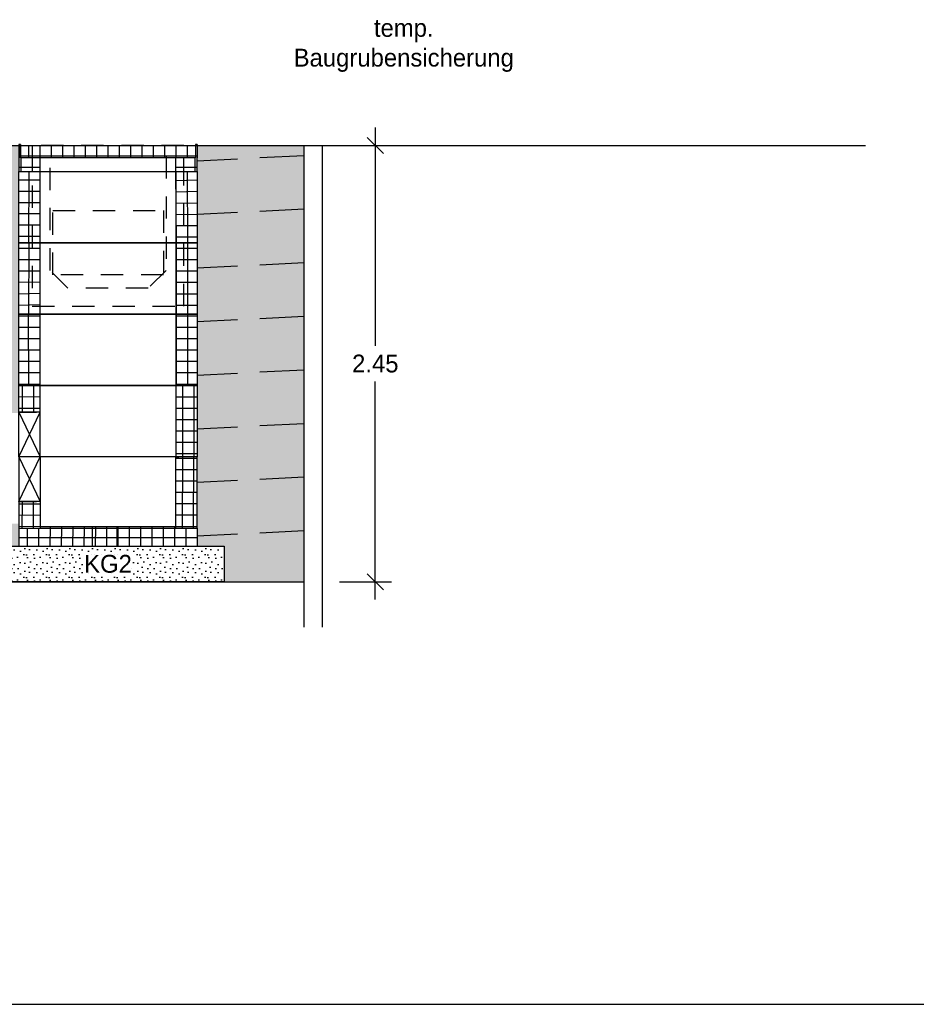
# Model space of a CAD drawing. Header units: metres. Extents: x -8 to 484, y -254 to 116.
# Tile 13 of 172: x 153.88 to 158.9, y -77.4 to -71.88. Entities that reach past the tile are written whole.
import ezdxf

# ---------------------------------------------------------------- set-up
doc = ezdxf.new("R2010")
doc.units = ezdxf.units.M
doc.linetypes.add('GESTRICHELT', pattern=[0.75, 0.5, -0.25])
doc.linetypes.add('STRICHLINIE', pattern=[0.75, 0.5, -0.25])
doc.layers.add('GTU_A_Hilfslayer', color=3, linetype='Continuous', plot=False)
for name, color, linetype in [('GTU_B', 253, 'Continuous'), ('GTU_P', 1, 'Continuous'), ('GTU_P_Baugrube', 11, 'Continuous'), ('GTU_P_Baugrube_Bemaßung', 11, 'Continuous'), ('GTU_P_Baugrube_Beschriftung', 11, 'Continuous')]:
    doc.layers.add(name, color=color, linetype=linetype)
doc.styles.add('PROVI', font='PROVI.SHX')
doc.dimstyles.new('1zu50', dxfattribs={"dimscale": 0.5, "dimtxt": 0.2, "dimasz": 0.18, "dimexe": 0.18, "dimexo": 0.02, "dimgap": 0.09, "dimtad": 0, "dimtih": 1, "dimtoh": 1, "dimzin": 4, "dimdsep": 46, "dimtxsty": 'PROVI', "dimblk1": 'OBLIQUE', "dimblk2": 'OBLIQUE', "dimsah": 1, "dimcen": 0.3, "dimdle": 0.2, "dimclrd": 256, "dimclre": 256, "dimclrt": 256, "dimadec": 0, "dimazin": 0, "dimtfac": 1, "dimtdec": 4, "dimtofl": 0, "dimtmove": 2, "dimatfit": 3, "dimldrblk": 'NONE', "dimfxl": 0.4, "dimfxlon": 1, "dimtfill": 1, "dimtfillclr": 256, "dimtolj": 1, "dimtzin": 0, "dimlwd": -1, "dimlwe": -1, "dimarcsym": 0})

# ---------------------------------------------------------------- blocks, each defined once
blk = doc.blocks.new('GTU_QP_KTB_Kabelaufbauschacht Gr V Deckel')
h = blk.add_hatch()
h.set_pattern_fill('ANSI37', color=256, scale=0.02, angle=45)
h.set_pattern_definition([(90, (31.49834165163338, 9.313225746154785e-10), (-0.0635, 6.938893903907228e-18), []), (180, (31.49834165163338, 9.313225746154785e-10), (-6.938893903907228e-18, -0.0635), [])])
h.paths.add_polyline_path([(2572785.763642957, 5641192.82787024), (2572785.763642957, 5641192.897870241), (2572784.783647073, 5641192.897870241), (2572784.783647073, 5641192.82787024)])
for p, q in [((2572784.783647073, 5641192.897870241), (2572785.763642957, 5641192.897870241)), ((2572784.783647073, 5641192.82787024), (2572784.783647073, 5641192.897870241)), ((2572785.763642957, 5641192.897870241), (2572785.763642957, 5641192.82787024)), ((2572785.763642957, 5641192.82787024), (2572784.783647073, 5641192.82787024))]:
    blk.add_line(p, q)
blk = doc.blocks.new('GTU_QP_KTB_Kabelaufbauschacht Gr V Oberrahmen')
h = blk.add_hatch()
h.set_pattern_fill('ANSI37', color=256, scale=0.02, angle=45)
h.set_pattern_definition([(90, (31.51833753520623, 9.313225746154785e-10), (-0.0635, 6.938893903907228e-18), []), (180, (31.51833753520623, 9.313225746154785e-10), (-6.938893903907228e-18, -0.0635), [])])
h.paths.add_polyline_path([(2572784.893642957, 5641192.681374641), (2572784.783642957, 5641192.681374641), (2572784.783642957, 5641192.756374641), (2572784.773642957, 5641192.756374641), (2572784.773642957, 5641192.681374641), (2572784.773642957, 5641192.606374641), (2572784.893642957, 5641192.60637464)])
h = blk.add_hatch()
h.set_pattern_fill('ANSI37', color=256, scale=0.02, angle=45)
h.set_pattern_definition([(90, (31.6683375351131, 9.313225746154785e-10), (-0.0635, 6.938893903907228e-18), []), (180, (31.6683375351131, 9.313225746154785e-10), (-6.938893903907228e-18, -0.0635), [])])
h.paths.add_polyline_path([(2572785.653642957, 5641192.606374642), (2572785.773642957, 5641192.606374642), (2572785.773642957, 5641192.681374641), (2572785.773642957, 5641192.756374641), (2572785.763642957, 5641192.756374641), (2572785.763642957, 5641192.681374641), (2572785.653642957, 5641192.681374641)])
for p, q in [((2572784.783642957, 5641192.756374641), (2572784.773642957, 5641192.756374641)), ((2572784.773642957, 5641192.756374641), (2572784.773642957, 5641192.681374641)), ((2572784.783642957, 5641192.756374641), (2572784.783642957, 5641192.681374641)), ((2572785.773642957, 5641192.756374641), (2572785.763642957, 5641192.756374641)), ((2572785.763642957, 5641192.756374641), (2572785.763642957, 5641192.681374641)), ((2572785.773642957, 5641192.756374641), (2572785.773642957, 5641192.681374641)), ((2572784.773642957, 5641192.681374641), (2572784.773642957, 5641192.606374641)), ((2572785.763642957, 5641192.681374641), (2572784.783642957, 5641192.681374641)), ((2572784.893642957, 5641192.606374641), (2572784.893642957, 5641192.681374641)), ((2572785.653642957, 5641192.606374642), (2572785.653642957, 5641192.681374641)), ((2572785.773642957, 5641192.606374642), (2572785.773642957, 5641192.681374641)), ((2572784.773642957, 5641192.606374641), (2572785.773642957, 5641192.606374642))]:
    blk.add_line(p, q)
blk = doc.blocks.new('GTU_QP_KTB_Kabelaufbauschacht Gr V Zwischenrahmen ohne3')
h = blk.add_hatch()
h.set_pattern_fill('ANSI37', color=256, scale=0.02, angle=45)
h.set_pattern_definition([(90, (-3560839.204604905, -5932501.922391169), (-0.06349999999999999, 1.387778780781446e-17), []), (180, (-3560839.204604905, -5932501.922391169), (-1.387778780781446e-17, -0.06349999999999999), [])])
edge = h.paths.add_edge_path()
edge.add_line((-0.3600000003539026, 3.582012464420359e-11), (-0.469004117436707, 3.582012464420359e-11))
edge.add_line((-0.4690041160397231, 3.582012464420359e-11), (-0.4799999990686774, 3.582012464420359e-11))
edge.add_line((-0.4799999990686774, -8.955024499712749e-10), (-0.4799999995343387, 0.3999999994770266))
edge.add_line((-0.48, 0.4000000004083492), (-0.3599999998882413, 0.4000000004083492))
edge.add_line((-0.3599999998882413, 0.4000000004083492), (-0.35999999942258, 3.582012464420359e-11))
h = blk.add_hatch()
h.set_pattern_fill('ANSI37', color=256, scale=0.02, angle=45)
h.set_pattern_definition([(90, (-3560839.204604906, -5932501.922391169), (-0.06349999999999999, 1.387778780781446e-17), []), (180, (-3560839.204604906, -5932501.922391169), (-1.387778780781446e-17, -0.06349999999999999), [])])
edge = h.paths.add_edge_path()
edge.add_line((0.39999999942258, 0.4000000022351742), (0.52, 0.4000000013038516))
edge.add_line((0.5200000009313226, 0.400000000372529), (0.5199999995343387, 0))
edge.add_line((0.5199999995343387, 9.313225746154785e-10), (0.4000000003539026, 9.313225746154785e-10))
edge.add_line((0.3999999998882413, 9.313225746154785e-10), (0.3999999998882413, 0.4000000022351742))
for p, q in [((-0.4799999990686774, -8.955024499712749e-10), (-0.48, 0.4000000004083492)), ((-0.48, 0.4000000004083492), (0.52, 0.4000000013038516)), ((-0.3600000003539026, 3.582012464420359e-11), (-0.3599999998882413, 0.4000000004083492)), ((0.3999999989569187, 0.4000000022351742), (0.3999999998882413, 9.313225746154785e-10)), ((0.52, 0.4000000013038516), (0.5200000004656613, 9.313225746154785e-10)), ((0.5200000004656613, 9.313225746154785e-10), (-0.4799999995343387, -8.596823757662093e-10))]:
    blk.add_line(p, q)
blk = doc.blocks.new('TU_QP_Auflager aus Kiessand KS Gr V')
blk.add_lwpolyline([(2572782.219796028, 5641190.927870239), (2572782.219796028, 5641191.127870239), (2572783.519757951, 5641191.127870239), (2572783.519757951, 5641190.927870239)], close=True)
blk = doc.blocks.new('GTU_QP_KTB_Kabelaufbauschacht Gr V Bodenplatte')
at = {"layer": 'GTU_P'}
h = blk.add_hatch(dxfattribs=at)
h.set_pattern_fill('ANSI37', color=256, scale=0.02, angle=44.99999999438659)
h.set_pattern_definition([(90, (-2572767.782390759, -5641189.548192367), (-0.0635, 6.221263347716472e-12), []), (180, (-2572767.782390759, -5641189.548192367), (-6.221263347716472e-12, -0.0635), [])])
h.paths.add_polyline_path([(1, -0.09999999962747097), (1, 0), (0.8799999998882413, 0), (0.8799999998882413, 0.009999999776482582), (0.1200000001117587, 0.009999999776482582), (0.1200000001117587, 0), (0, 0), (0, -0.09999999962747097)])
h = blk.add_hatch(dxfattribs=at)
h.set_pattern_fill('DOTS2', color=256, scale=0.005, style=0)
h.set_pattern_definition([(0, (298.5661866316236, -62.68919199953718), (0, 0.127), [0, -0.127]), (0, (298.6068266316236, -62.68665199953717), (0, 0.127), [0, -0.127]), (0, (298.5839666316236, -62.65871199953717), (0, 0.127), [0, -0.127]), (0, (298.6119066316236, -62.63839199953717), (0, 0.127), [0, -0.127]), (0, (298.5788866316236, -62.63077199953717), (0, 0.127), [0, -0.127]), (0, (298.5890466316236, -62.60029199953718), (0, 0.127), [0, -0.127]), (0, (298.5712666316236, -62.57743199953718), (0, 0.127), [0, -0.127]), (0, (298.6119066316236, -62.57997199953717), (0, 0.127), [0, -0.127]), (0, (298.6423866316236, -62.57489199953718), (0, 0.127), [0, -0.127]), (0, (298.6576266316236, -62.60537199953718), (0, 0.127), [0, -0.127]), (0, (298.6830266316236, -62.60791199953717), (0, 0.127), [0, -0.127]), (0, (298.6830266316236, -62.65363199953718), (0, 0.127), [0, -0.127]), (0, (298.6601666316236, -62.66887199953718), (0, 0.127), [0, -0.127]), (0, (298.6246066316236, -62.66125199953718), (0, 0.127), [0, -0.127]), (0, (298.6474666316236, -62.63839199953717), (0, 0.127), [0, -0.127]), (0, (298.6246066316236, -62.61553199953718), (0, 0.127), [0, -0.127]), (0, (298.6779466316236, -62.68665199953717), (0, 0.127), [0, -0.127])])
h.paths.add_polyline_path([(-0.1499809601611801, -0.1000000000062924), (-0.1499809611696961, -0.2999999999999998), (1.149980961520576, -0.2999999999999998), (1.14998096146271, -0.1000000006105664)])
for p, q in [((0, 0), (0, -0.09999999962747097)), ((0, 0), (0.1200000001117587, 0)), ((0.1200000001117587, 0.009999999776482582), (0.8799999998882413, 0.009999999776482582)), ((0.8799999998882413, 0), (1, 0)), ((1, 0), (1, -0.09999999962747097)), ((0, -0.09999999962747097), (1, -0.09999999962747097))]:
    blk.add_line(p, q, dxfattribs=at)
at = {"layer": 'GTU_P', "linetype": 'GESTRICHELT'}
for p, q in [((0.4111999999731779, 0.009999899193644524), (0.4111999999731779, -0.100000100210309)), ((0.5487999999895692, 0.009999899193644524), (0.5487999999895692, -0.100000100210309))]:
    blk.add_line(p, q, dxfattribs=at)
at = {"layer": 'GTU_P', "rotation": 359.9999999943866}
blk.add_blockref('TU_QP_Auflager aus Kiessand KS Gr V', (-2572782.370329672, -5641191.227618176), dxfattribs=at)
at = {"layer": 'GTU_P', "insert": (0.5, -0.1999999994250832), "char_height": 0.1, "width": 0.2616926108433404, "attachment_point": 5, "style": 'PROVI', "bg_fill": 3, "box_fill_scale": 1, "bg_fill_color": 256, "bg_fill_true_color": 13158600, "bg_fill_transparency": 0}
blk.add_mtext('KG2', dxfattribs=at)
blk = doc.blocks.new('GTU_QP_KTB_Kabelaufbauschacht Gr V Zwischenrahmen unten links')
at = {"layer": 'GTU_P'}
h = blk.add_hatch(dxfattribs=at)
h.set_pattern_fill('ANSI37', color=256, scale=0.02, angle=225.0000007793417)
h.set_pattern_definition([(270.0000007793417, (2572768.185072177, 5641191.845748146), (0.06349999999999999, 8.63732045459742e-10), []), (7.793417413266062e-07, (2572768.185072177, 5641191.845748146), (-8.63732045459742e-10, 0.06349999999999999), [])])
edge = h.paths.add_edge_path()
edge.add_line((0.37999999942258, 5.324903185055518e-09), (0.4890041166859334, 7.038917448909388e-09))
edge.add_line((0.4890041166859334, 7.038917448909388e-09), (0.4999999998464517, 6.328108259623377e-09))
edge.add_line((0.4999999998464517, 6.328108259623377e-09), (0.4999999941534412, 0.4000000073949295))
edge.add_line((0.4999999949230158, 0.4000000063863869), (0.3799999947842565, 0.4000000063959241))
edge.add_line((0.3799999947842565, 0.4000000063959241), (0.37999999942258, 5.324903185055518e-09))
h = blk.add_hatch(dxfattribs=at)
h.set_pattern_fill('ANSI37', color=256, scale=0.02, angle=225.0000007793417)
h.set_pattern_definition([(270.0000007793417, (2572768.175045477, 5641191.845748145), (0.06349999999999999, 8.63732045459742e-10), []), (7.793417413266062e-07, (2572768.175045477, 5641191.845748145), (-8.63732045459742e-10, 0.06349999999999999), [])])
h.paths.add_polyline_path([(-0.3800000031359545, 0.1500000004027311), (-0.50000000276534, 0.1500000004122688), (-0.4999999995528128, -7.417561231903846e-09), (-0.379999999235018, -5.906225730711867e-09)])
for p, q in [((0.4999999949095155, 0.4000000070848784), (-0.5000000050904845, 0.3999999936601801)), ((-0.5000000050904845, 0.3999999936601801), (-0.4999999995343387, -6.712348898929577e-09)), ((-0.5000000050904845, 0.3999999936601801), (-0.3800000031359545, 0.150000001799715)), ((-0.5000000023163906, 0.1500000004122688), (-0.3800000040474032, 0.3999999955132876)), ((-0.3800000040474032, 0.3999999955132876), (-0.3800000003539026, -5.324902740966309e-09)), ((0.37999999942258, 5.324903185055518e-09), (0.3799999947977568, 0.4000000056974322)), ((0.3799999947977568, 0.4000000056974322), (0.3966497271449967, 0.4000000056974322)), ((0.4999999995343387, 6.712349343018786e-09), (0.4999999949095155, 0.4000000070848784)), ((-0.5000000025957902, 0.1500000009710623), (-0.401029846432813, 0.15000000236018)), ((-0.3800000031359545, 0.150000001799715), (-0.5000000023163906, 0.1500000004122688)), ((-0.4999999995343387, -6.712348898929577e-09), (0.4999999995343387, 6.712349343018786e-09))]:
    blk.add_line(p, q, dxfattribs=at)
blk = doc.blocks.new('_OBLIQUE')
at = {"color": 0, "linetype": 'ByBlock'}
blk.add_line((-0.5, -0.5), (0.5, 0.5), dxfattribs=at)
blk = doc.blocks.new('*D460')
at = {"layer": 'Defpoints', "color": 0, "linetype": 'Continuous'}
for p in [(155.5702296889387, -72.586686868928), (155.4702296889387, -75.0317998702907), (155.8681458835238, -75.0317998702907)]:
    blk.add_point(p, dxfattribs=at)
at = {"layer": 'GTU_P_Baugrube_Bemaßung', "linetype": 'Continuous'}
for p, q in [((155.8681458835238, -72.486686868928), (155.8681458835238, -73.70928802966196)), ((155.6681458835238, -72.586686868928), (155.9581458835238, -72.586686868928)), ((155.8681458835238, -75.13179987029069), (155.8681458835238, -73.90919870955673)), ((155.6681458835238, -75.0317998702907), (155.9581458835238, -75.0317998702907))]:
    blk.add_line(p, q, dxfattribs=at)
at = {"layer": 'GTU_P_Baugrube_Bemaßung', "linetype": 'Continuous', "xscale": 0.09, "yscale": 0.09, "zscale": 0.09}
for p, rotation in [((155.8681458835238, -72.586686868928), 90), ((155.8681458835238, -75.0317998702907), 270)]:
    blk.add_blockref('_OBLIQUE', p, dxfattribs=dict(at, rotation=rotation))
at = {"layer": 'GTU_P_Baugrube_Bemaßung', "linetype": 'Continuous', "insert": (155.8681458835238, -73.80924336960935), "char_height": 0.1, "attachment_point": 5, "style": 'PROVI', "bg_fill": 3, "box_fill_scale": 1.1, "bg_fill_color": 256, "bg_fill_true_color": 13158600, "bg_fill_transparency": 0}
blk.add_mtext('\\A1;2.45', dxfattribs=at)
blk = doc.blocks.new('_None')

msp = doc.modelspace()

# ---------------------------------------------------------------- linework, layer by layer
at = {"layer": 'GTU_A_Hilfslayer', "linetype": 'Continuous', "flags": 128}
for points in [[(28.5, -77.39999999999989), (252.3485092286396, -77.39999999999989)], [(29.26970140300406, -77.39999999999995), (253.1182106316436, -77.39999999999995)]]:
    msp.add_lwpolyline(points, dxfattribs=at)
at = {"layer": 'GTU_B', "linetype": 'Continuous'}
msp.add_line((150.1112296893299, -72.586686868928), (158.6149361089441, -72.586686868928), dxfattribs=at)
at = {"layer": 'GTU_P', "linetype": 'GESTRICHELT', "ltscale": 0.25}
for points in [[(153.9452276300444, -72.5866868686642), (153.9452276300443, -73.48668686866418), (154.7952276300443, -73.4866868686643), (154.7952276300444, -72.58668686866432)], [(154.0602276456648, -72.95168712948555), (154.6802276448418, -72.95168713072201), (154.6802276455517, -73.31168661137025), (154.0602276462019, -73.31168661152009)]]:
    msp.add_lwpolyline(points, close=True, dxfattribs=at)
msp.add_lwpolyline([(154.7502276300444, -72.58668686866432), (154.7502276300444, -72.64668686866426), (154.6952276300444, -72.64668686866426), (154.6952276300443, -73.28668686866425), (154.5952276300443, -73.38668686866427), (154.1452276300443, -73.38668686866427), (154.0452276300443, -73.28668686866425), (154.0452276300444, -72.64668686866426), (153.9902276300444, -72.64668686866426), (153.9902276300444, -72.5866868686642)], dxfattribs=at)

# ---------------------------------------------------------------- block references
at = {"layer": 'GTU_P'}
for name, p, rotation in [('GTU_QP_KTB_Kabelaufbauschacht Gr V Oberrahmen', (-2572630.90396595, -5641265.337809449), 359.9999999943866), ('GTU_QP_KTB_Kabelaufbauschacht Gr V Deckel', (-2572630.903970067, -5641265.484305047), 359.9999999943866), ('GTU_QP_KTB_Kabelaufbauschacht Gr V Zwischenrahmen ohne3', (154.3502296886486, -73.13168687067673), 359.9999998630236), ('GTU_QP_KTB_Kabelaufbauschacht Gr V Zwischenrahmen ohne3', (154.3502296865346, -73.53168687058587), 359.9999998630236), ('GTU_QP_KTB_Kabelaufbauschacht Gr V Zwischenrahmen ohne3', (154.3502296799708, -73.93179984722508), 359.9999998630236)]:
    msp.add_blockref(name, p, dxfattribs=dict(at, rotation=rotation))
at = {"layer": 'GTU_P', "xscale": -1, "rotation": 180.0000015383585}
msp.add_blockref('GTU_QP_KTB_Kabelaufbauschacht Gr V Zwischenrahmen unten links', (154.3702296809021, -73.93179985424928), dxfattribs=at)
at = {"layer": 'GTU_P'}
msp.add_blockref('GTU_QP_KTB_Kabelaufbauschacht Gr V Bodenplatte', (153.8702297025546, -74.73179987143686), dxfattribs=at)

# ---------------------------------------------------------------- texts
at = {"layer": 'GTU_P_Baugrube_Beschriftung', "insert": (156.0276732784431, -72.17447016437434), "char_height": 0.1, "attachment_point": 8, "style": 'PROVI', "bg_fill": 3, "box_fill_scale": 1, "bg_fill_color": 256, "bg_fill_true_color": 13158600, "bg_fill_transparency": 0}
msp.add_mtext('temp.\\PBaugrubensicherung', dxfattribs=at)

# ---------------------------------------------------------------- next in the draw order: hatches: boundary and pattern name
at = {"layer": 'GTU_P_Baugrube', "linetype": 'Continuous', "transparency": 33554687}
h = msp.add_hatch(dxfattribs=at)
h.set_pattern_fill('DOTS2', color=256, scale=0.02, style=0)
h.set_pattern_definition([(0, (0.02032, 0.01016), (0, 0.508), [0, -0.508]), (0, (0.18288, 0.02032), (0, 0.508), [0, -0.508]), (0, (0.09144000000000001, 0.13208), (0, 0.508), [0, -0.508]), (0, (0.2032, 0.21336), (0, 0.508), [0, -0.508]), (0, (0.07112, 0.24384), (0, 0.508), [0, -0.508]), (0, (0.11176, 0.36576), (0, 0.508), [0, -0.508]), (0, (0.04064, 0.4572), (0, 0.508), [0, -0.508]), (0, (0.2032, 0.44704), (0, 0.508), [0, -0.508]), (0, (0.32512, 0.46736), (0, 0.508), [0, -0.508]), (0, (0.38608, 0.34544), (0, 0.508), [0, -0.508]), (0, (0.48768, 0.33528), (0, 0.508), [0, -0.508]), (0, (0.48768, 0.1524), (0, 0.508), [0, -0.508]), (0, (0.39624, 0.09144000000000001), (0, 0.508), [0, -0.508]), (0, (0.254, 0.12192), (0, 0.508), [0, -0.508]), (0, (0.34544, 0.21336), (0, 0.508), [0, -0.508]), (0, (0.254, 0.3048), (0, 0.508), [0, -0.508]), (0, (0.46736, 0.02032), (0, 0.508), [0, -0.508])])
h.paths.add_polyline_path([(146.3567296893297, -72.86168686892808), (144.6602296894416, -72.861686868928), (144.6602296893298, -74.086686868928), (153.870229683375, -74.08668674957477), (153.870229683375, -72.586686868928), (152.3712296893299, -72.586686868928), (153.0186715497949, -73.01831477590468), (148.0058242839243, -73.26895713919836), (148.1890675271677, -73.14679497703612), (145.7458242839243, -73.26895713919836)])
h.paths.add_polyline_path([(143.6602296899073, -72.586686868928), (143.0602296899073, -72.586686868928), (143.0602296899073, -75.0317998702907), (143.5102487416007, -75.0317998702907), (143.5102487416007, -74.83179987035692), (143.6602296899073, -74.83179987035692)])
h.paths.add_polyline_path([(144.6602296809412, -74.70565534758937), (144.6602297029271, -74.83179987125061), (144.8102106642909, -74.83179987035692), (144.8102106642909, -75.03179987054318), (153.7202487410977, -75.03179987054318), (153.7202487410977, -74.83179987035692), (153.8702296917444, -74.83179987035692), (153.8702296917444, -74.70565521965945)])
h.paths.add_polyline_path([(155.4702296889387, -72.586686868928), (154.8702296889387, -72.586686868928), (154.8702297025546, -74.83179987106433), (155.020210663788, -74.83179987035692), (155.020210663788, -75.03179987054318), (155.4702296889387, -75.0317998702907)])

# ---------------------------------------------------------------- next in the draw order: linework, layer by layer
at = {"layer": 'GTU_P_Baugrube'}
msp.add_line((143.0602296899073, -75.0317998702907), (155.4702296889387, -75.0317998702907), dxfattribs=at)

# ---------------------------------------------------------------- next in the draw order: block references
at = {"layer": 'GTU_P'}
msp.add_blockref('GTU_QP_KTB_Kabelaufbauschacht Gr V Zwischenrahmen unten links', (154.3702296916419, -74.73179985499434), dxfattribs=at)

# ---------------------------------------------------------------- next in the draw order: dimensions: what is measured, and where the dimension line sits
at = {"layer": 'GTU_P_Baugrube_Bemaßung', "linetype": 'Continuous'}
dim = msp.add_linear_dim(base=(155.8681458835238, -75.0317998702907), p1=(155.5702296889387, -72.586686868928), p2=(155.4702296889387, -75.0317998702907), angle=90, dimstyle='1zu50', dxfattribs=at)
dim.commit()
dim.dimension.update_dxf_attribs({"geometry": '*D460', "text_midpoint": (155.8681458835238, -73.80924336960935)})

# ---------------------------------------------------------------- next in the draw order: linework, layer by layer
at = {"layer": 'GTU_P_Baugrube', "linetype": 'Continuous'}
msp.add_lwpolyline([(155.4702296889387, -75.28679987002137), (155.4702296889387, -72.586686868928), (155.5702296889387, -72.586686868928), (155.5702296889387, -75.28679987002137)], dxfattribs=at)
at = {"layer": 'GTU_P_Baugrube', "linetype": 'STRICHLINIE', "ltscale": 0.5, "flags": 128}
for points in [[(155.4702296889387, -72.64386210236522), (154.8702296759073, -72.67386210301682)], [(155.4702296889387, -72.94423686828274), (154.8702296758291, -72.97423686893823)], [(155.4702296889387, -73.24461163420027), (154.8702296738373, -73.27461163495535)], [(155.4702296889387, -73.54498640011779), (154.8702296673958, -73.57498640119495)], [(155.4702296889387, -73.84536116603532), (154.8702296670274, -73.87536116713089)], [(155.4702296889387, -74.14573593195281), (154.8702296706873, -74.17573593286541)], [(155.4702296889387, -74.44611069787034), (154.8702296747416, -74.4761106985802)], [(155.4702296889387, -74.74648546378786), (154.8702296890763, -74.77648546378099)]]:
    msp.add_lwpolyline(points, dxfattribs=at)

doc.saveas('drawing.dxf')
